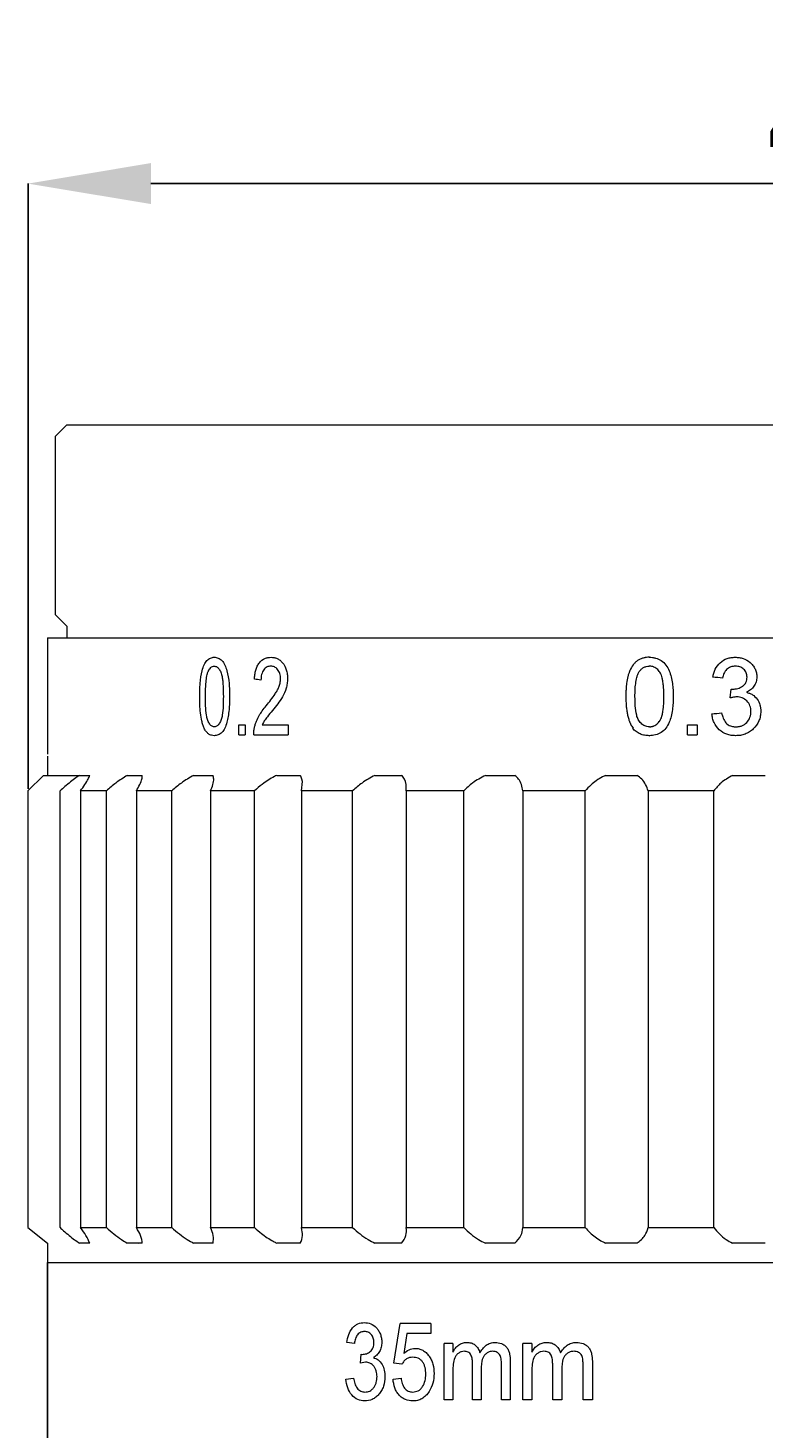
# Model space of a CAD drawing. Header units: millimetres. Extents: x 10982 to 13482, y 2076 to 4076.
# Tile 6 of 11: x 11428 to 11667, y 2952 to 3408. Entities that reach past the tile are written whole.
import ezdxf

# ---------------------------------------------------------------- set-up
doc = ezdxf.new("R2010")
doc.units = ezdxf.units.MM
doc.layers.add('標注線', color=7, linetype='Continuous')
doc.dimstyles.new('ISO-25', dxfattribs={"dimtxt": 2.5, "dimasz": 40, "dimexe": 30, "dimexo": 0.625, "dimtad": 1, "dimdec": 4, "dimdsep": 46, "dimlunit": 6, "dimtxsty": 'Standard', "dimcen": 2.5, "dimadec": 0, "dimazin": 0, "dimtfac": 1, "dimtdec": 4, "dimtmove": 0, "dimatfit": 3, "dimfxl": 1, "dimtolj": 1, "dimtzin": 0, "dimarcsym": 0})

# ---------------------------------------------------------------- blocks, each defined once
blk = doc.blocks.new('*D71')
at = {"layer": 'Defpoints', "color": 0}
for p in [(11982, 3357.25), (11427.6, 3159.65), (11982, 3159.65)]:
    blk.add_point(p, dxfattribs=at)
at = {"layer": '標注線', "color": 0, "lineweight": -2}
for p, q in [((11427.6, 3160.28), (11427.6, 3357.25)), ((11467.6, 3357.25), (11942, 3357.25)), ((11982, 3160.28), (11982, 3357.25))]:
    blk.add_line(p, q, dxfattribs=at)
at = {"layer": '標注線', "color": 0}
for points in [[(11467.6, 3363.92), (11467.6, 3350.59), (11427.6, 3357.25)], [(11942, 3350.59), (11942, 3363.92), (11982, 3357.25)]]:
    blk.add_solid(points, dxfattribs=at)
at = {"layer": '標注線', "color": 0, "insert": (11704.8, 3382.88), "char_height": 2.5, "attachment_point": 5}
blk.add_mtext('\\A1;{\\H20x;44}', dxfattribs=at)

msp = doc.modelspace()

# ---------------------------------------------------------------- linework, layer by layer
at = {"color": 7, "linetype": 'Continuous', "lineweight": 15}
for p, q in [((11440.19676, 3278.7249), (11436.41677, 3274.9449)), ((11440.19676, 3278.7249), (11969.39675, 3278.7249)), ((11436.41677, 3274.9449), (11436.41677, 3216.9849)), ((11436.41677, 3216.9849), (11440.19676, 3213.2049)), ((11440.19676, 3213.2049), (11440.19676, 3209.42492)), ((11433.89675, 3209.42492), (11433.89675, 3171.62492)), ((11433.89675, 3209.42492), (11975.69677, 3209.42492)), ((11629.78621, 3203.12492), (11629.89087, 3203.12492)), ((11657.72643, 3203.12492), (11657.79211, 3203.12492)), ((11629.85697, 3200.21722), (11629.75226, 3200.21722)), ((11657.82586, 3200.21722), (11657.8914, 3200.21722)), ((11656.16626, 3189.87876), (11656.49406, 3192.78646)), ((11656.49406, 3192.78646), (11656.95111, 3192.75112)), ((11496.24067, 3181.15569), (11498.31736, 3181.15569)), ((11496.24067, 3177.92492), (11496.24067, 3181.15569)), ((11498.31736, 3181.15569), (11498.31736, 3177.92492)), ((11503.81958, 3181.15569), (11512.2906, 3181.15569)), ((11512.2906, 3181.15569), (11512.2906, 3177.92492)), ((11629.89087, 3180.50953), (11629.78621, 3180.50953)), ((11642.28463, 3181.15569), (11645.43257, 3181.15569)), ((11642.28463, 3177.92492), (11642.28463, 3181.15569)), ((11645.43257, 3181.15569), (11645.43257, 3177.92492)), ((11496.24067, 3177.92492), (11498.31736, 3177.92492)), ((11501.0609, 3177.92492), (11512.2906, 3177.92492)), ((11629.78621, 3177.60184), (11629.89087, 3177.60184)), ((11642.28463, 3177.92492), (11645.43257, 3177.92492)), ((11433.89675, 3170.99492), (11433.89675, 3164.69492)), ((11432.63675, 3164.69492), (11427.59676, 3159.65492)), ((11432.63675, 3164.69492), (11435.19826, 3164.69492)), ((11435.19826, 3164.69492), (11436.88181, 3164.69492)), ((11436.88181, 3164.69492), (11444.34499, 3164.69492)), ((11444.34499, 3164.69492), (11447.15556, 3164.69492)), ((11447.15556, 3164.69492), (11447.67064, 3164.69492)), ((11459.90492, 3164.69492), (11463.42309, 3164.69492)), ((11463.42309, 3164.69492), (11464.79074, 3164.69492)), ((11481.49487, 3164.69492), (11485.63406, 3164.69492)), ((11485.63406, 3164.69492), (11487.8206, 3164.69492)), ((11508.58326, 3164.69492), (11513.24153, 3164.69492)), ((11513.24153, 3164.69492), (11516.19312, 3164.69492)), ((11540.50309, 3164.69492), (11545.56573, 3164.69492)), ((11545.56573, 3164.69492), (11549.2097, 3164.69492)), ((11576.46837, 3164.69492), (11581.81073, 3164.69492)), ((11581.81073, 3164.69492), (11586.05735, 3164.69492)), ((11615.59351, 3164.69492), (11621.08405, 3164.69492)), ((11621.08405, 3164.69492), (11625.82875, 3164.69492)), ((11656.91514, 3164.69492), (11662.41866, 3164.69492)), ((11662.41866, 3164.69492), (11667.54461, 3164.69492)), ((11427.59676, 3159.65492), (11427.59676, 3084.32874)), ((11438.02995, 3017.52692), (11438.02995, 3159.65492)), ((11453.09923, 3159.65492), (11444.69726, 3159.65492)), ((11444.69726, 3159.65492), (11444.69726, 3017.52692)), ((11453.09923, 3017.52692), (11453.09923, 3159.65492)), ((11474.36613, 3159.65492), (11462.89449, 3159.65492)), ((11462.89449, 3159.65492), (11462.89449, 3017.52692)), ((11474.36613, 3017.52692), (11474.36613, 3159.65492)), ((11501.30702, 3159.65492), (11487.04814, 3159.65492)), ((11487.04814, 3159.65492), (11487.04814, 3017.52692)), ((11501.30702, 3017.52692), (11501.30702, 3159.65492)), ((11533.25848, 3159.65492), (11516.56348, 3159.65492)), ((11516.56348, 3159.65492), (11516.56348, 3017.52692)), ((11533.25848, 3017.52692), (11533.25848, 3159.65492)), ((11569.43379, 3159.65492), (11550.71376, 3159.65492)), ((11550.71376, 3159.65492), (11550.71376, 3017.52692)), ((11569.43379, 3017.52692), (11569.43379, 3159.65492)), ((11608.94218, 3159.65492), (11588.65807, 3159.65492)), ((11588.65807, 3159.65492), (11588.65807, 3017.52692)), ((11608.94218, 3017.52692), (11608.94218, 3159.65492)), ((11650.81084, 3159.65492), (11629.46209, 3159.65492)), ((11629.46209, 3159.65492), (11629.46209, 3017.52692)), ((11650.81084, 3017.52692), (11650.81084, 3159.65492)), ((11427.59676, 3084.32874), (11427.59676, 3017.52692)), ((11427.59676, 3017.52692), (11433.89675, 3012.48693)), ((11444.69726, 3017.52692), (11453.09923, 3017.52692)), ((11462.89449, 3017.52692), (11474.36613, 3017.52692)), ((11487.04814, 3017.52692), (11501.30702, 3017.52692)), ((11516.56348, 3017.52692), (11533.25848, 3017.52692)), ((11550.71376, 3017.52692), (11569.43379, 3017.52692)), ((11588.65807, 3017.52692), (11608.94218, 3017.52692)), ((11629.46209, 3017.52692), (11650.81084, 3017.52692)), ((11433.89675, 3012.48693), (11433.89675, 3006.18691)), ((11447.15556, 3012.48693), (11444.34499, 3012.48693)), ((11447.67064, 3012.48693), (11447.15556, 3012.48693)), ((11463.42309, 3012.48693), (11459.90492, 3012.48693)), ((11464.79074, 3012.48693), (11463.42309, 3012.48693)), ((11485.63406, 3012.48693), (11481.49487, 3012.48693)), ((11487.8206, 3012.48693), (11485.63406, 3012.48693)), ((11513.24153, 3012.48693), (11508.58326, 3012.48693)), ((11516.19312, 3012.48693), (11513.24153, 3012.48693)), ((11545.56573, 3012.48693), (11540.50309, 3012.48693)), ((11549.2097, 3012.48693), (11545.56573, 3012.48693)), ((11581.81073, 3012.48693), (11576.46837, 3012.48693)), ((11586.05735, 3012.48693), (11581.81073, 3012.48693)), ((11621.08405, 3012.48693), (11615.59351, 3012.48693)), ((11625.82875, 3012.48693), (11621.08405, 3012.48693)), ((11662.41866, 3012.48693), (11656.91514, 3012.48693)), ((11667.54461, 3012.48693), (11662.41866, 3012.48693)), ((11433.89675, 3006.18691), (11704.79676, 3006.18691)), ((11546.65761, 2973.41077), (11548.76331, 2986.33383)), ((11558.68385, 2986.33383), (11548.76331, 2986.33383)), ((11558.68385, 2986.33383), (11558.68385, 2983.10307)), ((11533.83066, 2979.8723), (11531.33678, 2980.19538)), ((11550.9289, 2983.10307), (11549.87533, 2976.57592)), ((11558.68385, 2983.10307), (11550.9289, 2983.10307)), ((11565.86104, 2979.8723), (11563.09748, 2979.8723)), ((11563.09748, 2961.45691), (11563.09748, 2979.8723)), ((11565.86104, 2979.8723), (11565.86104, 2976.99994)), ((11570.40258, 2980.19538), (11570.5901, 2980.19538)), ((11591.57429, 2979.8723), (11588.64736, 2979.8723)), ((11588.64736, 2961.45691), (11588.64736, 2979.8723)), ((11591.57429, 2979.8723), (11591.57429, 2976.99994)), ((11596.37398, 2980.19538), (11596.52527, 2980.19538)), ((11606.05655, 2980.19538), (11606.19433, 2980.19538)), ((11535.81962, 2973.41077), (11536.08016, 2976.31846)), ((11536.08016, 2976.31846), (11536.44376, 2976.28312)), ((11537.45813, 2973.75404), (11535.81962, 2973.41077)), ((11549.29196, 2973.0877), (11546.65761, 2973.41077)), ((11565.86104, 2970.83624), (11565.86104, 2961.45691)), ((11572.29159, 2961.45691), (11572.29159, 2973.2038)), ((11575.11886, 2971.96197), (11575.11886, 2961.45691)), ((11581.6909, 2961.45691), (11581.6909, 2972.84538)), ((11584.5775, 2974.03673), (11584.5775, 2961.45691)), ((11591.57429, 2970.83624), (11591.57429, 2961.45691)), ((11598.36668, 2961.45691), (11598.36668, 2973.2038)), ((11601.34516, 2971.96197), (11601.34516, 2961.45691)), ((11608.25082, 2961.45691), (11608.25082, 2972.84538)), ((11611.27624, 2974.03673), (11611.27624, 2961.45691)), ((11531.08874, 2968.24154), (11533.58017, 2968.56462)), ((11546.39541, 2968.24154), (11549.02752, 2968.56462)), ((11565.86104, 2961.45691), (11563.09748, 2961.45691)), ((11575.11886, 2961.45691), (11572.29159, 2961.45691)), ((11584.5775, 2961.45691), (11581.6909, 2961.45691)), ((11591.57429, 2961.45691), (11588.64736, 2961.45691)), ((11601.34516, 2961.45691), (11598.36668, 2961.45691)), ((11611.27624, 2961.45691), (11608.25082, 2961.45691))]:
    msp.add_line(p, q, dxfattribs=at)
at = {"color": 0}
msp.add_line((11433.89675, 3006.18691), (11433.89675, 2923.65692), dxfattribs=at)
at = {"color": 7, "linetype": 'Continuous', "lineweight": 15}
for points, knots in [([(11483.47803, 3190.35328), (11483.48339, 3191.06709), (11483.49411, 3192.4946), (11483.64899, 3195.32896), (11484.01782, 3198.18776), (11484.85581, 3200.67609), (11485.78437, 3202.16023), (11486.75541, 3202.83332), (11487.59103, 3203.09748), (11488.01928, 3203.11577), (11488.23344, 3203.12492)], [0, 0, 0, 0, 0.125292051, 0.250563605, 0.500334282, 0.631691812, 0.750068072, 0.87477153, 0.937377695, 1, 1, 1, 1]), ([(11488.23344, 3203.12492), (11488.44815, 3203.11392), (11488.87746, 3203.09194), (11489.7268, 3202.8252), (11490.74674, 3202.14241), (11491.73667, 3200.66492), (11492.55382, 3198.11549), (11493.01817, 3195.33484), (11493.16539, 3192.49284), (11493.17602, 3191.06651), (11493.18134, 3190.35328)], [0, 0, 0, 0, 0.062629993, 0.125228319, 0.250026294, 0.374622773, 0.499613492, 0.749444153, 0.874710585, 1, 1, 1, 1]), ([(11501.27398, 3196.01723), (11501.31582, 3196.51521), (11501.39949, 3197.51089), (11501.71159, 3198.95304), (11502.19803, 3200.27684), (11503.11055, 3201.75243), (11504.34113, 3202.68441), (11505.66965, 3203.07434), (11506.35266, 3203.10806), (11506.69425, 3203.12492)], [0, 0, 0, 0, 0.125271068, 0.250471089, 0.376841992, 0.500667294, 0.74949927, 0.874720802, 1, 1, 1, 1]), ([(11506.69425, 3203.12492), (11507.0275, 3203.10902), (11507.69391, 3203.07722), (11508.68756, 3202.76798), (11509.63111, 3202.21546), (11510.74265, 3201.0957), (11511.59821, 3199.5006), (11511.94799, 3197.8651), (11512.05345, 3196.9005), (11512.0601, 3196.41263), (11512.06343, 3196.16867)], [0, 0, 0, 0, 0.1252766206, 0.2505143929, 0.3775555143, 0.5008109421, 0.749589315, 0.874677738, 0.9373304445, 1, 1, 1, 1]), ([(11629.89088, 3203.12492), (11629.45995, 3203.11791), (11629.11857, 3203.09926), (11628.83493, 3203.06516), (11628.78219, 3203.05845), (11628.698, 3203.04681), (11628.65592, 3203.04061), (11628.52975, 3203.02089), (11628.44572, 3203.00624), (11628.19387, 3202.95775), (11628.02629, 3202.91939), (11627.69178, 3202.8306), (11627.51531, 3202.77658), (11627.18524, 3202.66024), (11627.02475, 3202.59609), (11626.55692, 3202.38574), (11626.2632, 3202.22161), (11625.71199, 3201.84557), (11625.47197, 3201.64926), (11624.99687, 3201.19492), (11624.77282, 3200.94442), (11624.14105, 3200.12293), (11623.77372, 3199.48193), (11623.44042, 3198.7017), (11623.42983, 3198.67634), (11623.40003, 3198.60438), (11623.38527, 3198.56817), (11623.3414, 3198.45884), (11623.31269, 3198.38502), (11623.22822, 3198.16076), (11623.17408, 3198.00753), (11623.01822, 3197.53666), (11622.92303, 3197.20783), (11622.66359, 3196.17665), (11622.52547, 3195.42957), (11622.40923, 3194.52202), (11622.39972, 3194.44449), (11622.37856, 3194.26629), (11622.3684, 3194.17725), (11622.33919, 3193.91029), (11622.32141, 3193.73255), (11622.27315, 3193.20001), (11622.24775, 3192.8459), (11622.22677, 3192.44854), (11622.22559, 3192.42472), (11622.2222, 3192.3547), (11622.22055, 3192.319), (11622.21571, 3192.20987), (11622.21264, 3192.13438), (11622.20393, 3191.89973), (11622.19878, 3191.73237), (11622.18526, 3191.19752), (11622.17884, 3190.79725), (11622.17502, 3190.35328)], [0, 0, 0, 0, 0.0625, 0.0625, 0.0703125, 0.0703125, 0.078125, 0.078125, 0.09375, 0.09375, 0.125, 0.125, 0.15625, 0.15625, 0.1875, 0.1875, 0.25, 0.25, 0.3125, 0.3125, 0.375, 0.375, 0.5, 0.5, 0.5078125, 0.5078125, 0.515625, 0.515625, 0.53125, 0.53125, 0.5625, 0.5625, 0.625, 0.625, 0.75, 0.75, 0.765625, 0.765625, 0.78125, 0.78125, 0.8125, 0.8125, 0.875, 0.875, 0.8828125, 0.8828125, 0.890625, 0.890625, 0.90625, 0.90625, 0.9375, 0.9375, 1, 1, 1, 1]), ([(11629.78621, 3203.12492), (11630.12922, 3203.11392), (11630.81505, 3203.09194), (11632.16493, 3202.8252), (11633.77649, 3202.14241), (11635.32927, 3200.66492), (11636.60497, 3198.11549), (11637.32628, 3195.33484), (11637.55477, 3192.49284), (11637.57127, 3191.06651), (11637.57952, 3190.35328)], [0, 0, 0, 0, 0.062629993, 0.125228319, 0.250026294, 0.374622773, 0.499613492, 0.749444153, 0.874710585, 1, 1, 1, 1]), ([(11650.48666, 3196.66338), (11650.57811, 3197.1025), (11650.76097, 3197.98048), (11651.41098, 3199.6479), (11652.7342, 3201.49489), (11654.6845, 3202.64514), (11656.40155, 3203.07194), (11657.28474, 3203.10726), (11657.72643, 3203.12492)], [0, 0, 0, 0, 0.125411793, 0.250747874, 0.500112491, 0.749346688, 0.874647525, 1, 1, 1, 1]), ([(11657.72643, 3203.12492), (11658.16672, 3203.1058), (11659.04716, 3203.06757), (11660.75973, 3202.63721), (11662.34851, 3201.78207), (11663.5827, 3200.49367), (11664.26053, 3199.33404), (11664.6382, 3198.27254), (11664.77673, 3197.3886), (11664.79312, 3196.94218), (11664.80132, 3196.71891)], [0, 0, 0, 0, 0.125211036, 0.250381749, 0.499586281, 0.623410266, 0.749678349, 0.874747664, 0.93735615, 1, 1, 1, 1]), ([(11485.35682, 3190.36338), (11485.36198, 3191.05953), (11485.37231, 3192.45168), (11485.47576, 3194.5349), (11485.66426, 3196.24722), (11485.90977, 3197.58178), (11486.11358, 3198.18785), (11486.21545, 3198.49078)], [0, 0, 0, 0, 0.250112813, 0.500174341, 0.750075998, 0.875080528, 1, 1, 1, 1]), ([(11486.21545, 3198.49078), (11486.3389, 3198.74353), (11486.58565, 3199.24874), (11487.07289, 3199.80137), (11487.62307, 3200.16461), (11488.01578, 3200.19968), (11488.21221, 3200.21723)], [0, 0, 0, 0, 0.250224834, 0.500164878, 0.749984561, 1, 1, 1, 1]), ([(11488.21221, 3200.21723), (11488.36655, 3200.2054), (11488.67517, 3200.18176), (11489.27556, 3199.90154), (11489.93469, 3199.17401), (11490.52513, 3197.94966), (11490.82996, 3196.52708), (11491.01272, 3195.01825), (11491.15405, 3192.97592), (11491.16941, 3191.38991), (11491.17936, 3190.36338)], [0, 0, 0, 0, 0.06255401, 0.125078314, 0.249537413, 0.37426401, 0.499207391, 0.613113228, 0.749591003, 1, 1, 1, 1]), ([(11506.64605, 3200.21723), (11506.43006, 3200.20491), (11506.00804, 3200.18086), (11505.18706, 3199.91891), (11504.25083, 3199.15563), (11503.65928, 3197.82393), (11503.44702, 3196.62402), (11503.42944, 3196.00422), (11503.42064, 3195.69415)], [0, 0, 0, 0, 0.128459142, 0.25100566, 0.500329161, 0.749048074, 0.874456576, 1, 1, 1, 1]), ([(11509.80683, 3196.13838), (11509.79585, 3196.42512), (11509.7739, 3196.99831), (11509.51714, 3198.09133), (11508.88926, 3199.24849), (11508.00764, 3199.9399), (11507.23868, 3200.1811), (11506.8476, 3200.20494), (11506.64605, 3200.21723)], [0, 0, 0, 0, 0.125331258, 0.250532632, 0.499766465, 0.749150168, 0.87071603, 1, 1, 1, 1]), ([(11625.14179, 3190.36338), (11625.1502, 3191.05953), (11625.16703, 3192.45168), (11625.33564, 3194.5349), (11625.64247, 3196.24722), (11626.04158, 3197.58178), (11626.37212, 3198.18785), (11626.53734, 3198.49078)], [0, 0, 0, 0, 0.250112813, 0.500174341, 0.750075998, 0.875080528, 1, 1, 1, 1]), ([(11626.53734, 3198.49078), (11626.73728, 3198.74353), (11627.13695, 3199.24874), (11627.92343, 3199.80137), (11628.80878, 3200.16461), (11629.43768, 3200.19968), (11629.75226, 3200.21723)], [0, 0, 0, 0, 0.250224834, 0.500164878, 0.749984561, 1, 1, 1, 1]), ([(11634.55279, 3190.36338), (11634.54893, 3190.97887), (11634.53796, 3191.54297), (11634.51085, 3192.312), (11634.50004, 3192.5555), (11634.48115, 3192.90147), (11634.47441, 3193.01358), (11634.46364, 3193.17692), (11634.45994, 3193.23057), (11634.45422, 3193.30983), (11634.45228, 3193.33605), (11634.44836, 3193.38809), (11634.44733, 3193.40175), (11634.39674, 3194.04396), (11634.33447, 3194.59928), (11634.21906, 3195.35862), (11634.17693, 3195.59946), (11634.10823, 3195.9423), (11634.08442, 3196.05351), (11634.04732, 3196.21573), (11634.03473, 3196.26903), (11634.01549, 3196.34784), (11634.00902, 3196.37392), (11633.99597, 3196.42569), (11633.99196, 3196.44152), (11633.90909, 3196.75974), (11633.82801, 3197.02064), (11633.69525, 3197.37904), (11633.64914, 3197.49302), (11633.55321, 3197.70998), (11633.50869, 3197.80298), (11633.22381, 3198.34049), (11632.91409, 3198.74807), (11632.16581, 3199.48452), (11631.7438, 3199.76506), (11631.19359, 3199.99094), (11631.07931, 3200.03076), (11630.90152, 3200.08245), (11630.84119, 3200.09835), (11630.74912, 3200.12017), (11630.71816, 3200.12711), (11630.65572, 3200.14033), (11630.61466, 3200.14839), (11630.4151, 3200.1857), (11630.16988, 3200.20726), (11629.85697, 3200.21723)], [0, 0, 0, 0, 0.125, 0.125, 0.1875, 0.1875, 0.21875, 0.21875, 0.234375, 0.234375, 0.2421875, 0.2421875, 0.25, 0.25, 0.375, 0.375, 0.4375, 0.4375, 0.46875, 0.46875, 0.484375, 0.484375, 0.4921875, 0.4921875, 0.5, 0.5, 0.5625, 0.5625, 0.59375, 0.59375, 0.625, 0.625, 0.75, 0.75, 0.875, 0.875, 0.90625, 0.90625, 0.921875, 0.921875, 0.9296875, 0.9296875, 0.9375, 0.9375, 1, 1, 1, 1]), ([(11657.82586, 3200.21723), (11657.56531, 3200.20692), (11657.04451, 3200.18631), (11656.03403, 3199.92915), (11654.88178, 3199.24236), (11654.15443, 3198.11245), (11653.79917, 3197.12049), (11653.70348, 3196.60039), (11653.65563, 3196.3403)], [0, 0, 0, 0, 0.125431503, 0.250718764, 0.499901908, 0.749172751, 0.874564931, 1, 1, 1, 1]), ([(11661.60887, 3196.6129), (11661.59745, 3196.86459), (11661.57505, 3197.35792), (11661.28916, 3198.30269), (11660.71282, 3199.11922), (11659.93223, 3199.70377), (11659.28358, 3200.00384), (11658.57105, 3200.18401), (11658.08653, 3200.20561), (11657.82586, 3200.21723)], [0, 0, 0, 0, 0.127991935, 0.250874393, 0.499183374, 0.62255867, 0.749555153, 0.865260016, 1, 1, 1, 1]), ([(11505.16544, 3187.34968), (11506.14688, 3188.59006), (11507.37373, 3190.1406), (11508.70277, 3192.2453), (11509.27874, 3193.40911), (11509.62104, 3194.49924), (11509.78395, 3195.42477), (11509.7992, 3195.90053), (11509.80683, 3196.13838)], [0, 0, 0, 0, 0.500114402, 0.625170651, 0.750151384, 0.875019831, 0.937517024, 1, 1, 1, 1]), ([(11512.06343, 3196.16867), (11512.05799, 3195.8996), (11512.04711, 3195.36153), (11511.92697, 3194.29793), (11511.53296, 3192.49222), (11510.4773, 3190.21796), (11508.89283, 3187.93598), (11507.77439, 3186.53231), (11507.21495, 3185.83021)], [0, 0, 0, 0, 0.062566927, 0.125117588, 0.250073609, 0.499602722, 0.749705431, 1, 1, 1, 1]), ([(11656.95111, 3192.75112), (11657.23261, 3192.76235), (11657.79541, 3192.78481), (11658.63165, 3192.96016), (11659.4272, 3193.25682), (11660.17973, 3193.67105), (11660.83563, 3194.21633), (11661.31052, 3194.93722), (11661.56946, 3195.75494), (11661.59573, 3196.32679), (11661.60887, 3196.6129)], [0, 0, 0, 0, 0.125168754, 0.250239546, 0.37773971, 0.500490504, 0.62924975, 0.750036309, 0.874936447, 1, 1, 1, 1]), ([(11664.80132, 3196.71891), (11664.79026, 3196.45053), (11664.76816, 3195.91399), (11664.52963, 3194.86567), (11663.93692, 3193.64482), (11662.99848, 3192.67424), (11662.11838, 3192.07547), (11661.64255, 3191.83939), (11661.40456, 3191.72131)], [0, 0, 0, 0, 0.12522871, 0.250353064, 0.499967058, 0.749572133, 0.874747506, 1, 1, 1, 1]), ([(11484.89892, 3180.02997), (11484.75179, 3180.40246), (11484.45751, 3181.14751), (11484.04401, 3182.804), (11483.70414, 3184.97886), (11483.50717, 3187.65804), (11483.48774, 3189.45476), (11483.47803, 3190.35328)], [0, 0, 0, 0, 0.124998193, 0.250018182, 0.499843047, 0.749876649, 1, 1, 1, 1]), ([(11488.23344, 3180.50953), (11488.07977, 3180.52215), (11487.77256, 3180.54737), (11487.18274, 3180.84298), (11486.5468, 3181.57948), (11485.96727, 3182.78916), (11485.58184, 3184.74983), (11485.38547, 3187.29355), (11485.36637, 3189.33974), (11485.35682, 3190.36338)], [0, 0, 0, 0, 0.062566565, 0.125086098, 0.249638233, 0.374382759, 0.499372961, 0.749553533, 1, 1, 1, 1]), ([(11491.17936, 3190.36338), (11491.16929, 3189.34015), (11491.14918, 3187.29478), (11490.94305, 3184.75115), (11490.53889, 3182.7937), (11489.94158, 3181.58078), (11489.2899, 3180.85177), (11488.69551, 3180.54506), (11488.38751, 3180.52138), (11488.23344, 3180.50953)], [0, 0, 0, 0, 0.2504614, 0.500655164, 0.625647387, 0.750404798, 0.874914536, 0.937427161, 1, 1, 1, 1]), ([(11493.18134, 3190.35328), (11493.17508, 3189.64047), (11493.16257, 3188.21492), (11493.03782, 3186.03729), (11492.79354, 3183.9311), (11492.35969, 3181.8684), (11491.7033, 3180.04592), (11490.72949, 3178.56129), (11489.72622, 3177.88839), (11488.87714, 3177.6293), (11488.44802, 3177.611), (11488.23344, 3177.60184)], [0, 0, 0, 0, 0.125208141, 0.250401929, 0.383762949, 0.500649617, 0.631492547, 0.750200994, 0.874851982, 0.937419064, 1, 1, 1, 1]), ([(11622.17502, 3190.35328), (11622.19102, 3189.19717), (11622.22242, 3188.29948), (11622.27068, 3187.64024), (11622.27355, 3187.60179), (11622.278, 3187.5435), (11622.28026, 3187.51439), (11622.2872, 3187.42722), (11622.29199, 3187.36928), (11622.30688, 3187.19598), (11622.31748, 3187.08117), (11622.35134, 3186.73884), (11622.37665, 3186.51345), (11622.46073, 3185.8458), (11622.52769, 3185.41203), (11622.61531, 3184.9368), (11622.62805, 3184.86921), (11622.65113, 3184.75), (11622.66287, 3184.6908), (11622.6987, 3184.5144), (11622.72339, 3184.39839), (11622.79991, 3184.05518), (11622.85415, 3183.83276), (11623.02659, 3183.18469), (11623.15449, 3182.77822), (11623.31296, 3182.34972), (11623.33865, 3182.28125), (11623.38204, 3182.16789), (11623.40377, 3182.11213), (11623.46904, 3181.94756), (11623.51268, 3181.8415), (11623.64396, 3181.53425), (11623.73196, 3181.34399), (11623.84258, 3181.1244), (11623.85727, 3181.0964), (11623.89816, 3181.01989), (11623.91995, 3180.98011), (11623.98941, 3180.85617), (11624.04115, 3180.76743), (11624.21263, 3180.48284), (11624.34867, 3180.26864), (11624.50645, 3180.02997)], [0, 0, 0, 0, 0.25, 0.25, 0.2578125, 0.2578125, 0.265625, 0.265625, 0.28125, 0.28125, 0.3125, 0.3125, 0.375, 0.375, 0.5, 0.5, 0.515625, 0.515625, 0.53125, 0.53125, 0.5625, 0.5625, 0.625, 0.625, 0.75, 0.75, 0.765625, 0.765625, 0.78125, 0.78125, 0.8125, 0.8125, 0.875, 0.875, 0.890625, 0.890625, 0.90625, 0.90625, 0.9375, 0.9375, 1, 1, 1, 1]), ([(11629.78621, 3180.50953), (11629.54022, 3180.52215), (11629.04843, 3180.54737), (11628.10066, 3180.84298), (11627.07459, 3181.57948), (11626.13512, 3182.78916), (11625.50847, 3184.74983), (11625.1885, 3187.29355), (11625.15736, 3189.33974), (11625.14179, 3190.36338)], [0, 0, 0, 0, 0.062566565, 0.125086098, 0.249638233, 0.374382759, 0.499372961, 0.749553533, 1, 1, 1, 1]), ([(11637.57952, 3190.35328), (11637.56981, 3189.64047), (11637.55039, 3188.21492), (11637.35678, 3186.03729), (11636.97727, 3183.9311), (11636.30193, 3181.8684), (11635.27713, 3180.04592), (11633.74917, 3178.56129), (11632.16403, 3177.88839), (11630.81455, 3177.6293), (11630.12901, 3177.611), (11629.78621, 3177.60184)], [0, 0, 0, 0, 0.125208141, 0.250401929, 0.383762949, 0.500649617, 0.631492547, 0.750200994, 0.874851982, 0.937419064, 1, 1, 1, 1]), ([(11629.89088, 3180.50953), (11630.04859, 3180.51581), (11630.18856, 3180.52462), (11630.37186, 3180.54164), (11630.42851, 3180.54794), (11630.53293, 3180.56183), (11630.56722, 3180.56685), (11630.73761, 3180.59914), (11630.85313, 3180.62833), (11631.08799, 3180.70205), (11631.21889, 3180.75155), (11631.76741, 3180.98762), (11632.17218, 3181.26283), (11632.74646, 3181.82309), (11632.91832, 3182.01636), (11633.14674, 3182.31601), (11633.21798, 3182.41753), (11633.31748, 3182.57224), (11633.34943, 3182.62422), (11633.41086, 3182.72898), (11633.44442, 3182.78942), (11633.56544, 3183.01718), (11633.65743, 3183.22763), (11633.78818, 3183.58569), (11633.83056, 3183.7121), (11633.89232, 3183.91232), (11633.9126, 3183.98082), (11633.94258, 3184.08623), (11633.95249, 3184.1218), (11633.97217, 3184.19384), (11633.98513, 3184.24246), (11634.09557, 3184.66303), (11634.18563, 3185.11337), (11634.29987, 3185.87061), (11634.33448, 3186.13665), (11634.38118, 3186.55614), (11634.39587, 3186.69938), (11634.41662, 3186.91934), (11634.42332, 3186.99351), (11634.43303, 3187.10605), (11634.43622, 3187.14378), (11634.44248, 3187.21965), (11634.44666, 3187.27179), (11634.51004, 3188.07618), (11634.54478, 3189.09858), (11634.55279, 3190.36338)], [0, 0, 0, 0, 0.03125, 0.03125, 0.046875, 0.046875, 0.0625, 0.0625, 0.09375, 0.09375, 0.125, 0.125, 0.25, 0.25, 0.3125, 0.3125, 0.34375, 0.34375, 0.359375, 0.359375, 0.375, 0.375, 0.4375, 0.4375, 0.46875, 0.46875, 0.484375, 0.484375, 0.4921875, 0.4921875, 0.5, 0.5, 0.625, 0.625, 0.6875, 0.6875, 0.71875, 0.71875, 0.734375, 0.734375, 0.7421875, 0.7421875, 0.75, 0.75, 1, 1, 1, 1]), ([(11658.22364, 3190.22203), (11658.04711, 3190.21361), (11657.69888, 3190.19699), (11657.00775, 3190.09836), (11656.50381, 3189.96685), (11656.16626, 3189.87876)], [0, 0, 0, 0, 0.2534468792, 0.4999393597, 1, 1, 1, 1]), ([(11662.88514, 3185.53237), (11662.88215, 3185.6944), (11662.8765, 3186.00095), (11662.79285, 3186.61709), (11662.52787, 3187.66611), (11661.64766, 3188.99699), (11660.33064, 3189.8566), (11659.14328, 3190.18619), (11658.53025, 3190.21008), (11658.22364, 3190.22203)], [0, 0, 0, 0, 0.065383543, 0.123698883, 0.250815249, 0.500051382, 0.749235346, 0.874579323, 1, 1, 1, 1]), ([(11661.40456, 3191.72131), (11661.74624, 3191.62506), (11662.42098, 3191.43498), (11663.67782, 3190.80284), (11665.00052, 3189.5916), (11665.76971, 3187.97153), (11666.03979, 3186.57947), (11666.06631, 3185.87072), (11666.07991, 3185.50713)], [0, 0, 0, 0, 0.126871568, 0.250540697, 0.499877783, 0.749348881, 0.871416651, 1, 1, 1, 1]), ([(11501.28398, 3180.16626), (11501.37336, 3180.53314), (11501.55213, 3181.26689), (11502.05312, 3182.63734), (11502.7866, 3184.14997), (11503.89521, 3185.81158), (11504.71144, 3186.79994), (11505.16544, 3187.34968)], [0, 0, 0, 0, 0.12503204, 0.250062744, 0.499883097, 0.721827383, 1, 1, 1, 1]), ([(11507.21495, 3185.83021), (11506.63725, 3185.13546), (11505.71107, 3184.02164), (11504.70076, 3182.71997), (11504.15903, 3181.83413), (11503.94445, 3181.40527), (11503.81957, 3181.15569)], [0, 0, 0, 0, 0.478204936, 0.766666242, 0.864201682, 1, 1, 1, 1]), ([(11657.8706, 3177.60184), (11657.39011, 3177.62012), (11656.42938, 3177.65667), (11654.56325, 3178.13359), (11652.46501, 3179.4136), (11651.0152, 3181.41706), (11650.36732, 3183.25875), (11650.23591, 3184.22584), (11650.17018, 3184.70953)], [0, 0, 0, 0, 0.1253804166, 0.2506966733, 0.4999390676, 0.7493142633, 0.8746203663, 1, 1, 1, 1]), ([(11653.33839, 3185.03261), (11653.41288, 3184.71426), (11653.54997, 3184.12829), (11653.93214, 3182.99262), (11654.65594, 3181.67944), (11655.88749, 3180.85117), (11656.84474, 3180.60954), (11657.43223, 3180.52585), (11657.78943, 3180.5153), (11657.98496, 3180.50953)], [0, 0, 0, 0, 0.136298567, 0.250876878, 0.500578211, 0.749196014, 0.84885432, 0.917266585, 1, 1, 1, 1]), ([(11666.07991, 3185.50713), (11666.07399, 3185.24004), (11666.06214, 3184.70596), (11665.90947, 3183.64805), (11665.37114, 3181.85528), (11664.08604, 3180.07917), (11662.41717, 3178.77121), (11660.98478, 3178.07332), (11659.44962, 3177.6627), (11658.39704, 3177.62213), (11657.8706, 3177.60184)], [0, 0, 0, 0, 0.062666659, 0.125310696, 0.250437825, 0.499362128, 0.625256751, 0.749599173, 0.874764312, 1, 1, 1, 1]), ([(11657.98496, 3180.50953), (11658.15455, 3180.51194), (11658.47665, 3180.5165), (11659.12252, 3180.60191), (11660.2262, 3180.87168), (11661.61585, 3181.83165), (11662.51342, 3183.2601), (11662.79072, 3184.37415), (11662.87571, 3185.02969), (11662.88187, 3185.35789), (11662.88514, 3185.53237)], [0, 0, 0, 0, 0.065340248, 0.1241041, 0.250797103, 0.499823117, 0.749177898, 0.875414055, 0.933766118, 1, 1, 1, 1]), ([(11488.23344, 3177.60184), (11487.91655, 3177.6248), (11487.28303, 3177.6707), (11486.36868, 3178.10564), (11485.68864, 3178.76793), (11485.20746, 3179.43739), (11485.00178, 3179.83241), (11484.89892, 3180.02997)], [0, 0, 0, 0, 0.250112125, 0.500020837, 0.749755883, 0.874853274, 1, 1, 1, 1]), ([(11501.0609, 3177.92492), (11501.06745, 3178.30483), (11501.07727, 3178.87485), (11501.16979, 3179.62329), (11501.24591, 3179.98526), (11501.28398, 3180.16626)], [0, 0, 0, 0, 0.49976741, 0.749860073, 1, 1, 1, 1]), ([(11629.78621, 3177.60184), (11629.27846, 3177.6248), (11628.26339, 3177.6707), (11626.78679, 3178.10564), (11625.68264, 3178.76793), (11624.89846, 3179.43739), (11624.56235, 3179.83241), (11624.39426, 3180.02997)], [0, 0, 0, 0, 0.250112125, 0.500020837, 0.749755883, 0.874853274, 1, 1, 1, 1]), ([(11444.34499, 3164.69492), (11443.97183, 3164.44314), (11442.50724, 3163.45493), (11440.31093, 3161.6782), (11438.55021, 3160.1164), (11438.02995, 3159.65492)], [0, 0, 0, 0, 0.19411187, 0.761876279, 1, 1, 1, 1]), ([(11444.69726, 3159.65492), (11445.67871, 3161.04439), (11447.05109, 3162.9873), (11447.53328, 3164.31634), (11447.67064, 3164.69492)], [0, 0, 0, 0, 0.715149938, 1, 1, 1, 1]), ([(11459.90492, 3164.69492), (11458.67255, 3163.91721), (11456.41439, 3162.49217), (11454.13477, 3160.54118), (11453.09923, 3159.65492)], [0, 0, 0, 0, 0.545742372, 1, 1, 1, 1]), ([(11462.89449, 3159.65492), (11463.65179, 3161.04439), (11464.71073, 3162.9873), (11464.773, 3164.31634), (11464.79074, 3164.69492)], [0, 0, 0, 0, 0.715150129, 1, 1, 1, 1]), ([(11481.49487, 3164.69492), (11480.1569, 3163.91721), (11477.70523, 3162.49217), (11475.40915, 3160.54118), (11474.36613, 3159.65492)], [0, 0, 0, 0, 0.545741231, 1, 1, 1, 1]), ([(11487.04814, 3159.65492), (11487.56266, 3161.04439), (11488.28213, 3162.9873), (11487.92293, 3164.31634), (11487.8206, 3164.69492)], [0, 0, 0, 0, 0.71514959, 1, 1, 1, 1]), ([(11508.58326, 3164.69492), (11508.32375, 3164.56773), (11506.70402, 3163.77388), (11504.14895, 3162.09979), (11502.13411, 3160.36645), (11501.30702, 3159.65492)], [0, 0, 0, 0, 0.101097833, 0.631002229, 1, 1, 1, 1]), ([(11516.56348, 3159.65492), (11516.82255, 3161.04439), (11517.1848, 3162.9873), (11516.41298, 3164.31634), (11516.19312, 3164.69492)], [0, 0, 0, 0, 0.715149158, 1, 1, 1, 1]), ([(11540.50309, 3164.69492), (11539.05452, 3163.91721), (11536.40021, 3162.49218), (11534.23984, 3160.54118), (11533.25848, 3159.65492)], [0, 0, 0, 0, 0.545742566, 1, 1, 1, 1]), ([(11550.71376, 3159.65492), (11550.71099, 3161.04439), (11550.70712, 3162.9873), (11549.54168, 3164.31634), (11549.2097, 3164.69492)], [0, 0, 0, 0, 0.715149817, 1, 1, 1, 1]), ([(11576.46837, 3164.69492), (11575.01754, 3163.91721), (11572.3591, 3162.49218), (11570.34755, 3160.54118), (11569.43379, 3159.65492)], [0, 0, 0, 0, 0.545742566, 1, 1, 1, 1]), ([(11588.65807, 3159.65492), (11588.39353, 3161.04439), (11588.02363, 3162.9873), (11586.49327, 3164.31634), (11586.05735, 3164.69492)], [0, 0, 0, 0, 0.715149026, 1, 1, 1, 1]), ([(11615.59351, 3164.69492), (11615.25033, 3164.53169), (11613.46303, 3163.68162), (11611.10178, 3161.97578), (11609.53609, 3160.29317), (11608.94218, 3159.65492)], [0, 0, 0, 0, 0.1285373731, 0.6694316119, 1, 1, 1, 1]), ([(11629.46209, 3159.65492), (11628.9423, 3161.04439), (11628.21548, 3162.9873), (11626.35789, 3164.31634), (11625.82875, 3164.69492)], [0, 0, 0, 0, 0.71515002, 1, 1, 1, 1]), ([(11656.91514, 3164.69492), (11655.56614, 3163.91721), (11653.09429, 3162.49217), (11651.52411, 3160.54118), (11650.81084, 3159.65492)], [0, 0, 0, 0, 0.545742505, 1, 1, 1, 1]), ([(11438.02995, 3017.52692), (11438.40089, 3017.19674), (11439.99585, 3015.77702), (11442.20812, 3013.94772), (11443.82052, 3012.84546), (11444.34499, 3012.48693)], [0, 0, 0, 0, 0.1697608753, 0.729947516, 1, 1, 1, 1]), ([(11447.67064, 3012.48693), (11447.34516, 3013.26463), (11446.74878, 3014.68967), (11445.33808, 3016.64066), (11444.69726, 3017.52692)], [0, 0, 0, 0, 0.545741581, 1, 1, 1, 1]), ([(11453.09923, 3017.52692), (11454.75174, 3016.13744), (11457.06245, 3014.19452), (11459.27474, 3012.8655), (11459.90492, 3012.48693)], [0, 0, 0, 0, 0.715149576, 1, 1, 1, 1]), ([(11464.79074, 3012.48693), (11464.69099, 3013.26463), (11464.50821, 3014.68966), (11463.39856, 3016.64066), (11462.89449, 3017.52692)], [0, 0, 0, 0, 0.545742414, 1, 1, 1, 1]), ([(11474.36613, 3017.52692), (11476.03968, 3016.13744), (11478.37981, 3014.19453), (11480.80426, 3012.8655), (11481.49487, 3012.48693)], [0, 0, 0, 0, 0.715150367, 1, 1, 1, 1]), ([(11487.8206, 3012.48693), (11487.94905, 3013.26463), (11488.1844, 3014.68966), (11487.40306, 3016.64066), (11487.04814, 3017.52692)], [0, 0, 0, 0, 0.545742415, 1, 1, 1, 1]), ([(11501.30702, 3017.52692), (11502.05465, 3016.88146), (11503.94708, 3015.24767), (11506.47776, 3013.53697), (11508.18773, 3012.68418), (11508.58326, 3012.48693)], [0, 0, 0, 0, 0.334225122, 0.846000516, 1, 1, 1, 1]), ([(11516.19312, 3012.48693), (11516.54659, 3013.26463), (11517.19427, 3014.68966), (11516.76052, 3016.64066), (11516.56348, 3017.52692)], [0, 0, 0, 0, 0.545742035, 1, 1, 1, 1]), ([(11533.25848, 3017.52692), (11534.85097, 3016.13744), (11537.07776, 3014.19453), (11539.7437, 3012.8655), (11540.50309, 3012.48693)], [0, 0, 0, 0, 0.71515014, 1, 1, 1, 1]), ([(11549.2097, 3012.48693), (11549.77949, 3013.26463), (11550.82356, 3014.68967), (11550.74806, 3016.64066), (11550.71376, 3017.52692)], [0, 0, 0, 0, 0.545741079, 1, 1, 1, 1]), ([(11569.43379, 3017.52692), (11570.92619, 3016.13744), (11573.01302, 3014.19453), (11575.70232, 3012.8655), (11576.46837, 3012.48693)], [0, 0, 0, 0, 0.715150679, 1, 1, 1, 1]), ([(11586.05735, 3012.48693), (11586.82943, 3013.26463), (11588.24416, 3014.68966), (11588.52878, 3016.64066), (11588.65807, 3017.52692)], [0, 0, 0, 0, 0.545742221, 1, 1, 1, 1]), ([(11608.94218, 3017.52692), (11609.44348, 3016.98318), (11610.88495, 3015.41964), (11613.17443, 3013.66815), (11615.08365, 3012.73589), (11615.59351, 3012.48693)], [0, 0, 0, 0, 0.2809890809, 0.8079862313, 1, 1, 1, 1]), ([(11625.82875, 3012.48693), (11626.78411, 3013.26463), (11628.53468, 3014.68967), (11629.1724, 3016.64066), (11629.46209, 3017.52692)], [0, 0, 0, 0, 0.54574155, 1, 1, 1, 1]), ([(11650.81084, 3017.52692), (11651.99617, 3016.13744), (11653.65362, 3014.19453), (11656.19207, 3012.8655), (11656.91514, 3012.48693)], [0, 0, 0, 0, 0.715150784, 1, 1, 1, 1]), ([(11463.30008, 3012.35292), (11463.33259, 3012.38812), (11463.37383, 3012.43278), (11463.43287, 3012.47746), (11463.44538, 3012.48693)], [0, 0, 0, 0, 0.788119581, 1, 1, 1, 1]), ([(11531.33678, 2980.19538), (11531.5014, 2981.06968), (11531.83019, 2982.81579), (11532.89868, 2984.66078), (11534.02063, 2985.71741), (11535.29481, 2986.48396), (11536.35627, 2986.58788), (11537.06144, 2986.65691)], [0, 0, 0, 0, 0.25017016, 0.499625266, 0.623948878, 0.750172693, 1, 1, 1, 1]), ([(11537.06144, 2986.65691), (11537.76374, 2986.57709), (11539.16765, 2986.41752), (11540.7664, 2985.31182), (11541.75957, 2984.02548), (11542.31002, 2982.86699), (11542.61616, 2981.80421), (11542.72852, 2980.92049), (11542.74177, 2980.47414), (11542.7484, 2980.25091)], [0, 0, 0, 0, 0.249714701, 0.499183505, 0.62264496, 0.749476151, 0.87464262, 0.937303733, 1, 1, 1, 1]), ([(11537.14073, 2983.74923), (11536.72434, 2983.70829), (11536.09747, 2983.64666), (11535.34726, 2983.18433), (11534.85544, 2982.71036), (11534.45384, 2982.10557), (11534.05395, 2981.17466), (11533.91948, 2980.39034), (11533.83066, 2979.8723)], [0, 0, 0, 0, 0.249522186, 0.375654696, 0.499774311, 0.621557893, 0.750041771, 1, 1, 1, 1]), ([(11536.44376, 2976.28312), (11536.89259, 2976.32633), (11537.7898, 2976.4127), (11538.84294, 2977.01695), (11539.54956, 2977.74173), (11539.93062, 2978.46874), (11540.14038, 2979.29018), (11540.16085, 2979.86217), (11540.17097, 2980.1449)], [0, 0, 0, 0, 0.250088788, 0.499932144, 0.626938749, 0.749777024, 0.876319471, 1, 1, 1, 1]), ([(11540.17097, 2980.1449), (11540.13452, 2980.6394), (11540.08025, 2981.37566), (11539.68408, 2982.23484), (11539.29458, 2982.78644), (11538.82232, 2983.23595), (11538.11179, 2983.65355), (11537.52868, 2983.711), (11537.14073, 2983.74923)], [0, 0, 0, 0, 0.249246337, 0.371100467, 0.499737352, 0.62451558, 0.750185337, 1, 1, 1, 1]), ([(11542.7484, 2980.25091), (11542.71319, 2979.71393), (11542.64278, 2978.64006), (11542.04331, 2977.17711), (11541.29097, 2976.20622), (11540.58079, 2975.60746), (11540.19807, 2975.37138), (11540.00665, 2975.2533)], [0, 0, 0, 0, 0.24983343, 0.49961974, 0.749395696, 0.874660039, 1, 1, 1, 1]), ([(11565.86104, 2976.99994), (11566.11695, 2977.44992), (11566.62872, 2978.34979), (11567.71474, 2979.39087), (11568.78367, 2979.9579), (11569.70156, 2980.16518), (11570.16885, 2980.18531), (11570.40258, 2980.19538)], [0, 0, 0, 0, 0.249991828, 0.499927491, 0.74958724, 0.874746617, 1, 1, 1, 1]), ([(11570.40258, 2980.19538), (11570.87074, 2980.16631), (11571.80587, 2980.10824), (11573.12012, 2979.43783), (11573.96818, 2978.47281), (11574.43879, 2977.53828), (11574.59682, 2977.0314), (11574.67587, 2976.77783)], [0, 0, 0, 0, 0.250210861, 0.499791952, 0.74937405, 0.874622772, 1, 1, 1, 1]), ([(11574.67587, 2976.77783), (11574.96206, 2977.24831), (11575.53411, 2978.18875), (11576.68663, 2979.32476), (11577.8465, 2979.93081), (11578.83983, 2980.16076), (11579.34661, 2980.18384), (11579.60009, 2980.19538)], [0, 0, 0, 0, 0.250155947, 0.500031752, 0.749627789, 0.874770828, 1, 1, 1, 1]), ([(11579.60009, 2980.19538), (11580.30853, 2980.14086), (11581.38002, 2980.0584), (11582.65988, 2979.33972), (11583.44964, 2978.55675), (11584.01843, 2977.55142), (11584.49896, 2976.04665), (11584.54639, 2974.83281), (11584.5775, 2974.03673)], [0, 0, 0, 0, 0.249599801, 0.377514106, 0.49965566, 0.618543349, 0.74982365, 1, 1, 1, 1]), ([(11591.57429, 2976.99994), (11591.84508, 2977.44992), (11592.3866, 2978.34979), (11593.53504, 2979.39087), (11594.66461, 2979.9579), (11595.63401, 2980.16518), (11596.12726, 2980.18531), (11596.37398, 2980.19538)], [0, 0, 0, 0, 0.249991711, 0.4999275, 0.749588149, 0.874746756, 1, 1, 1, 1]), ([(11596.37398, 2980.19538), (11596.86798, 2980.16631), (11597.85474, 2980.10824), (11599.24014, 2979.43783), (11600.13354, 2978.47281), (11600.62917, 2977.53828), (11600.79556, 2977.0314), (11600.87879, 2976.77783)], [0, 0, 0, 0, 0.250210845, 0.499790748, 0.749373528, 0.874622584, 1, 1, 1, 1]), ([(11600.87879, 2976.77783), (11601.18009, 2977.24831), (11601.78235, 2978.18873), (11602.99492, 2979.32476), (11604.21439, 2979.93081), (11605.25812, 2980.16076), (11605.79035, 2980.18384), (11606.05655, 2980.19538)], [0, 0, 0, 0, 0.250157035, 0.500030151, 0.749626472, 0.874771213, 1, 1, 1, 1]), ([(11606.05655, 2980.19538), (11606.80022, 2980.14086), (11607.925, 2980.0584), (11609.26698, 2979.33972), (11610.09473, 2978.55674), (11610.69067, 2977.55142), (11611.19399, 2976.04664), (11611.24367, 2974.83281), (11611.27624, 2974.03673)], [0, 0, 0, 0, 0.249599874, 0.377514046, 0.499655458, 0.618543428, 0.749823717, 1, 1, 1, 1]), ([(11540.00665, 2975.2533), (11540.5477, 2975.03851), (11541.62884, 2974.60929), (11542.89712, 2973.10986), (11543.68121, 2971.17167), (11543.75093, 2969.75056), (11543.78584, 2969.03912)], [0, 0, 0, 0, 0.250115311, 0.499789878, 0.749580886, 1, 1, 1, 1]), ([(11552.84155, 2975.34922), (11552.48949, 2975.33061), (11551.78621, 2975.29341), (11550.78553, 2974.85645), (11549.92273, 2974.10616), (11549.5022, 2973.42716), (11549.29196, 2973.0877)], [0, 0, 0, 0, 0.250285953, 0.499980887, 0.750020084, 1, 1, 1, 1]), ([(11549.87533, 2976.57592), (11550.43164, 2977.04939), (11551.54302, 2977.9953), (11552.90289, 2978.16977), (11553.58207, 2978.25691)], [0, 0, 0, 0, 0.500552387, 1, 1, 1, 1]), ([(11557.05527, 2969.90739), (11557.02123, 2970.61512), (11556.97005, 2971.67932), (11556.53162, 2972.99935), (11556.03959, 2973.88611), (11555.37511, 2974.59225), (11554.31331, 2975.23378), (11553.43003, 2975.30307), (11552.84155, 2975.34922)], [0, 0, 0, 0, 0.250015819, 0.375948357, 0.500352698, 0.625316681, 0.750367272, 1, 1, 1, 1]), ([(11553.58207, 2978.25691), (11554.00848, 2978.23026), (11554.86111, 2978.17697), (11556.08464, 2977.68889), (11557.19381, 2976.89005), (11558.13794, 2975.82224), (11558.90113, 2974.5596), (11559.61717, 2972.67272), (11559.71108, 2971.12906), (11559.77373, 2970.09923)], [0, 0, 0, 0, 0.125093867, 0.250138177, 0.372641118, 0.500334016, 0.625963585, 0.750468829, 1, 1, 1, 1]), ([(11569.59689, 2977.2877), (11569.27788, 2977.2614), (11568.63977, 2977.2088), (11567.75236, 2976.77102), (11566.98841, 2976.09763), (11566.26066, 2974.88482), (11565.9045, 2973.04843), (11565.8757, 2971.58253), (11565.86104, 2970.83624)], [0, 0, 0, 0, 0.125037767, 0.250115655, 0.374109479, 0.499898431, 0.74539569, 1, 1, 1, 1]), ([(11572.29159, 2973.2038), (11572.27735, 2973.6936), (11572.24893, 2974.67135), (11571.92922, 2975.87584), (11571.40212, 2976.65965), (11570.66766, 2977.19605), (11570.02661, 2977.25092), (11569.59689, 2977.2877)], [0, 0, 0, 0, 0.250797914, 0.500652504, 0.627987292, 0.750628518, 1, 1, 1, 1]), ([(11578.91121, 2977.2877), (11578.62043, 2977.26994), (11578.05082, 2977.23517), (11577.23113, 2976.92234), (11576.50963, 2976.4006), (11575.91243, 2975.71778), (11575.50477, 2974.8534), (11575.17663, 2973.60643), (11575.14165, 2972.61084), (11575.11886, 2971.96197)], [0, 0, 0, 0, 0.126875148, 0.248534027, 0.374066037, 0.499822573, 0.616345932, 0.749954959, 1, 1, 1, 1]), ([(11581.6909, 2972.84538), (11581.68568, 2973.36756), (11581.67757, 2974.17899), (11581.52567, 2975.21064), (11581.28426, 2975.94171), (11580.85477, 2976.53669), (11580.27346, 2976.9763), (11579.60556, 2977.25156), (11579.14277, 2977.27565), (11578.91121, 2977.2877)], [0, 0, 0, 0, 0.250389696, 0.389089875, 0.50036356, 0.620838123, 0.75006986, 0.874945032, 1, 1, 1, 1]), ([(11595.52342, 2977.2877), (11595.18652, 2977.2614), (11594.5126, 2977.2088), (11593.57472, 2976.77101), (11592.76698, 2976.09763), (11591.99721, 2974.88481), (11591.62028, 2973.04843), (11591.58981, 2971.58253), (11591.57429, 2970.83624)], [0, 0, 0, 0, 0.125037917, 0.250115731, 0.374110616, 0.499898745, 0.74539586, 1, 1, 1, 1]), ([(11598.36668, 2973.2038), (11598.35167, 2973.6936), (11598.3217, 2974.67135), (11597.98461, 2975.87584), (11597.42868, 2976.65965), (11596.65384, 2977.19605), (11595.97708, 2977.25092), (11595.52342, 2977.2877)], [0, 0, 0, 0, 0.2507980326, 0.500652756, 0.6279877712, 0.7506296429, 1, 1, 1, 1]), ([(11605.33304, 2977.2877), (11605.02754, 2977.26995), (11604.4291, 2977.23517), (11603.56741, 2976.92233), (11602.80864, 2976.40061), (11602.18036, 2975.71778), (11601.75137, 2974.8534), (11601.406, 2973.60643), (11601.36917, 2972.61084), (11601.34516, 2971.96197)], [0, 0, 0, 0, 0.126875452, 0.248534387, 0.374066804, 0.499822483, 0.616345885, 0.74995498, 1, 1, 1, 1]), ([(11608.25082, 2972.84538), (11608.24534, 2973.36756), (11608.23684, 2974.17899), (11608.0775, 2975.21064), (11607.82427, 2975.94171), (11607.37363, 2976.53669), (11606.76356, 2976.97629), (11606.06235, 2977.25157), (11605.57626, 2977.27565), (11605.33304, 2977.2877)], [0, 0, 0, 0, 0.250389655, 0.389089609, 0.500363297, 0.620837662, 0.750070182, 0.874943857, 1, 1, 1, 1]), ([(11541.19915, 2969.06437), (11541.15683, 2969.68931), (11541.09358, 2970.62333), (11540.62339, 2971.73093), (11540.15215, 2972.45438), (11539.57268, 2973.04745), (11538.68875, 2973.62194), (11537.94986, 2973.70125), (11537.45813, 2973.75404)], [0, 0, 0, 0, 0.249494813, 0.372888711, 0.499929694, 0.625005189, 0.750441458, 1, 1, 1, 1]), ([(11537.17643, 2961.13385), (11536.40866, 2961.21209), (11534.87472, 2961.36839), (11532.89875, 2962.95816), (11531.49077, 2965.34152), (11531.22282, 2967.27438), (11531.08874, 2968.24154)], [0, 0, 0, 0, 0.2502250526, 0.4999287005, 0.7497738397, 1, 1, 1, 1]), ([(11533.58017, 2968.56462), (11533.69285, 2967.98077), (11533.91779, 2966.8152), (11534.50979, 2965.47786), (11535.22649, 2964.69153), (11536.07943, 2964.15555), (11536.79337, 2964.08705), (11537.26765, 2964.04154)], [0, 0, 0, 0, 0.250519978, 0.500132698, 0.624274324, 0.75039428, 1, 1, 1, 1]), ([(11543.78584, 2969.03912), (11543.69787, 2967.9668), (11543.56699, 2966.37142), (11542.69493, 2964.50874), (11541.84834, 2963.30131), (11540.8256, 2962.30566), (11539.28951, 2961.35208), (11538.02079, 2961.22105), (11537.17643, 2961.13385)], [0, 0, 0, 0, 0.249221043, 0.370787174, 0.49977793, 0.62483568, 0.750318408, 1, 1, 1, 1]), ([(11537.26765, 2964.04154), (11537.79049, 2964.0945), (11538.57788, 2964.17427), (11539.51399, 2964.79475), (11540.12108, 2965.43783), (11540.60622, 2966.22007), (11541.08965, 2967.40721), (11541.15528, 2968.40037), (11541.19915, 2969.06437)], [0, 0, 0, 0, 0.2494842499, 0.3757211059, 0.4998594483, 0.6266675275, 0.7503989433, 1, 1, 1, 1]), ([(11552.81229, 2961.13385), (11552.00082, 2961.20465), (11550.78135, 2961.31106), (11549.31166, 2962.13699), (11548.34325, 2963.01212), (11547.54539, 2964.11141), (11546.72882, 2965.80998), (11546.52861, 2967.27013), (11546.39541, 2968.24154)], [0, 0, 0, 0, 0.249676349, 0.375211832, 0.500029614, 0.624798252, 0.750386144, 1, 1, 1, 1]), ([(11549.02752, 2968.56462), (11549.12301, 2967.97768), (11549.31358, 2966.8062), (11549.955, 2965.4887), (11550.69926, 2964.70468), (11551.58614, 2964.15661), (11552.33258, 2964.0875), (11552.829, 2964.04154)], [0, 0, 0, 0, 0.2504443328, 0.4998664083, 0.6245317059, 0.7502935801, 1, 1, 1, 1]), ([(11552.829, 2964.04154), (11553.43802, 2964.1085), (11554.34655, 2964.2084), (11555.40182, 2964.97416), (11556.2547, 2966.01945), (11556.94899, 2967.71704), (11557.0198, 2969.17642), (11557.05527, 2969.90739)], [0, 0, 0, 0, 0.249430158, 0.372102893, 0.49995919, 0.749543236, 1, 1, 1, 1]), ([(11559.77373, 2970.09923), (11559.71568, 2969.03152), (11559.59967, 2966.89752), (11558.6321, 2965.09409), (11558.14864, 2964.19298)], [0, 0, 0, 0, 0.500335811, 1, 1, 1, 1]), ([(11558.14864, 2964.19298), (11557.81122, 2963.72656), (11557.13657, 2962.79395), (11555.80996, 2961.80821), (11554.58509, 2961.33678), (11553.5754, 2961.15395), (11553.06669, 2961.14055), (11552.81229, 2961.13385)], [0, 0, 0, 0, 0.249963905, 0.499794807, 0.749608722, 0.874781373, 1, 1, 1, 1])]:
    msp.add_open_spline(points, degree=3, knots=knots, dxfattribs=at)
for points in [[(11503.42064, 3195.69415), (11502.7003, 3195.80184), (11501.98473, 3195.90953), (11501.27398, 3196.01723)], [(11653.65563, 3196.3403), (11652.59807, 3196.44799), (11651.54172, 3196.55569), (11650.48666, 3196.66338)], [(11650.17018, 3184.70953), (11651.22498, 3184.81723), (11652.28108, 3184.92492), (11653.33839, 3185.03261)]]:
    msp.add_open_spline(points, degree=3, dxfattribs=at)

# ---------------------------------------------------------------- dimensions: what is measured, and where the dimension line sits
at = {"layer": '標注線'}
dim = msp.add_linear_dim(base=(11981.99675, 3357.25279), p1=(11427.59676, 3159.65492), p2=(11981.99675, 3159.65492), text='{\\H20x;44}', dimstyle='ISO-25', override={"dimexe": 0, "dimdec": 2, "dimtxsty": 'Standard'}, dxfattribs=at)
dim.commit()
dim.dimension.update_dxf_attribs({"geometry": '*D71', "text_midpoint": (11704.79676, 3382.87779)})

doc.saveas('drawing.dxf')
